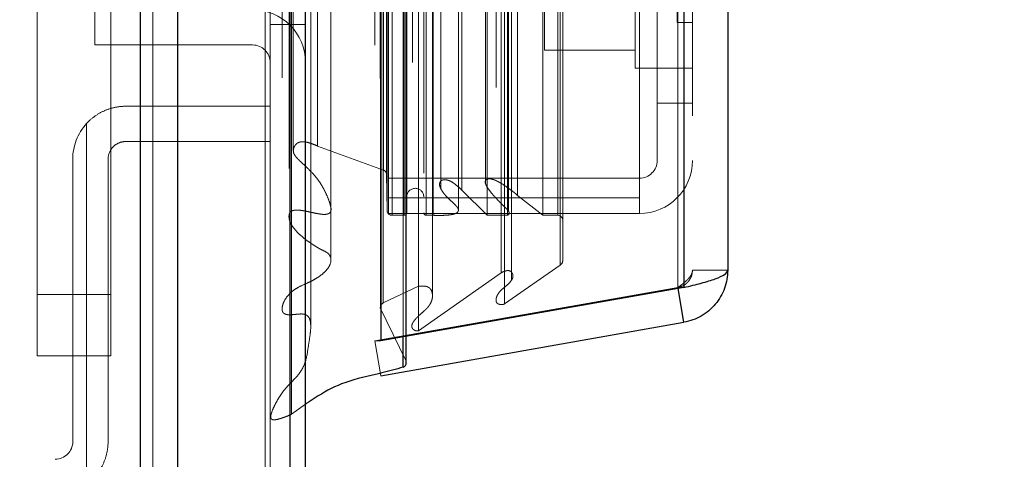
# Model space of a CAD drawing. Header units: inches. Extents: x 0.2 to 10.8, y 0.2 to 8.2.
# Tile 39 of 171: x 2.0273 to 2.1277, y 3.0449 to 3.0897. Entities that reach past the tile are written whole.
import ezdxf

# ---------------------------------------------------------------- set-up
doc = ezdxf.new("R2010")
doc.units = ezdxf.units.IN
doc.header["$MEASUREMENT"] = 0
doc.linetypes.add('HIDDEN', pattern=[0.07500000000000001, 0.05, -0.025])
doc.layers.add('DIMENSIONS', color=140, linetype='Continuous')
doc.layers.add('SLD-0', color=179, linetype='Continuous')
doc.styles.add('SLDTEXTSTYLE0', font='TXT', dxfattribs={"width": 0.7})
doc.dimstyles.new('SLDDIMSTYLE1', dxfattribs={"dimtxt": 0.0849609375, "dimasz": 0.13, "dimexe": 0, "dimexo": 0.0625, "dimgap": 0.021240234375, "dimtad": 0, "dimtih": 1, "dimtoh": 1, "dimlfac": 20, "dimrnd": 1e-09, "dimzin": 12, "dimdsep": 46, "dimtxsty": 'SLDTEXTSTYLE0', "dimsah": 1, "dimcen": 0.09, "dimadec": 0, "dimazin": 3, "dimtfac": 1, "dimtmove": 0, "dimatfit": 0, "dimfxl": 0, "dimfrac": 2, "dimtolj": 1, "dimtzin": 12, "dimarcsym": 0})
doc.dimstyles.new('SLDDIMSTYLE3', dxfattribs={"dimtxt": 0.18, "dimasz": 0.13, "dimexe": 0, "dimexo": 0.0625, "dimgap": 0, "dimtad": 0, "dimtih": 1, "dimtoh": 1, "dimdec": 0, "dimrnd": 1e-09, "dimzin": 0, "dimdsep": 46, "dimtxsty": 'Standard', "dimsah": 1, "dimcen": 0.09, "dimadec": 0, "dimazin": 0, "dimtfac": 0.13, "dimtdec": 0, "dimtofl": 0, "dimtmove": 0, "dimatfit": 3, "dimfxl": 0, "dimfrac": 2, "dimtolj": 1, "dimtzin": 0, "dimarcsym": 0})

# ---------------------------------------------------------------- blocks, each defined once
blk = doc.blocks.new('_D_14')
at = {"layer": 'DIMENSIONS'}
for p, q in [((2.248131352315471, 3.128820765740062), (2.248131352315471, 3.378820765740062)), ((2.02813862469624, 3.128820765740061), (2.373131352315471, 3.128820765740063)), ((2.090853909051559, 3.037720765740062), (2.373131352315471, 3.037720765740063)), ((2.248131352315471, 2.686286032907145), (2.248131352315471, 3.037720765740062)), ((2.365836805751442, 2.686286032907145), (2.248131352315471, 2.686286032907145)), ((2.519026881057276, 2.686286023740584), (2.490496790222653, 2.686286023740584)), ((2.490496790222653, 2.686286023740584), (2.490496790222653, 2.55125515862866)), ((2.771496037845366, 2.686286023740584), (2.800026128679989, 2.686286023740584)), ((2.800026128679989, 2.686286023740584), (2.800026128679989, 2.55125515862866)), ((2.490496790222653, 2.55125515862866), (2.519026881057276, 2.55125515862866)), ((2.800026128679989, 2.55125515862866), (2.771496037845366, 2.55125515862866))]:
    blk.add_line(p, q, dxfattribs=at)
for points in [[(2.248131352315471, 3.128820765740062), (2.268131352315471, 3.258820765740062), (2.228131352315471, 3.258820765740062)], [(2.248131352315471, 3.037720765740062), (2.228131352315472, 2.907720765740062), (2.268131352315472, 2.907720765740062)]]:
    blk.add_solid(points, dxfattribs=at)
at = {"layer": 'DIMENSIONS', "char_height": 0.08333333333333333, "attachment_point": 1, "style": 'SLDTEXTSTYLE0'}
for s, insert in [('1.82', (2.519026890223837, 2.812728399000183)), ('46.3', (2.519026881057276, 2.658677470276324))]:
    blk.add_mtext(s, dxfattribs=dict(at, insert=insert))
blk = doc.blocks.new('_D_15')
at = {"layer": 'DIMENSIONS'}
for p, q in [((1.96532612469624, 3.066008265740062), (1.965326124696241, 2.703492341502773)), ((2.05642612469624, 2.99132076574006), (2.056426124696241, 2.703492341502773)), ((1.333626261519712, 2.82849233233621), (1.305096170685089, 2.82849233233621)), ((1.305096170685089, 2.82849233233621), (1.305096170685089, 2.693461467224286)), ((1.586095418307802, 2.82849233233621), (1.614625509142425, 2.82849233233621)), ((1.614625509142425, 2.82849233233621), (1.614625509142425, 2.693461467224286)), ((1.965326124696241, 2.828492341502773), (1.701227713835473, 2.828492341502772)), ((2.056426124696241, 2.828492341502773), (2.306426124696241, 2.828492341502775)), ((1.305096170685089, 2.693461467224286), (1.333626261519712, 2.693461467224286)), ((1.614625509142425, 2.693461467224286), (1.586095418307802, 2.693461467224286))]:
    blk.add_line(p, q, dxfattribs=at)
for points in [[(1.965326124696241, 2.828492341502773), (1.835326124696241, 2.848492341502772), (1.835326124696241, 2.808492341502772)], [(2.056426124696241, 2.828492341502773), (2.18642612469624, 2.808492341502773), (2.18642612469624, 2.848492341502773)]]:
    blk.add_solid(points, dxfattribs=at)
at = {"layer": 'DIMENSIONS', "char_height": 0.08333333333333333, "attachment_point": 1, "style": 'SLDTEXTSTYLE0'}
for s, insert in [('1.82', (1.333626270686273, 2.95493470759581)), ('46.3', (1.333626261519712, 2.80088377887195))]:
    blk.add_mtext(s, dxfattribs=dict(at, insert=insert))

msp = doc.modelspace()

# ---------------------------------------------------------------- linework, layer by layer
at = {"layer": 'SLD-0', "linetype": 'Continuous', "lineweight": 25}
for p, q in [((2.039580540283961, 3.041320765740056), (2.039580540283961, 5.408818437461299)), ((2.043398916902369, 3.041320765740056), (2.043398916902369, 5.408110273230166)), ((2.05484450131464, 3.041320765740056), (2.054844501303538, 5.402726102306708)), ((2.056426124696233, 3.041320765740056), (2.056426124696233, 5.402570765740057)), ((2.064107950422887, 5.387156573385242), (2.064107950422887, 3.056991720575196)), ((2.095020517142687, 5.381705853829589), (2.095020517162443, 3.062442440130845)), ((2.099482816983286, 5.379938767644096), (2.099482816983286, 3.064209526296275)), ((2.095020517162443, 3.062442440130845), (2.064107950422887, 3.056991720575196)), ((2.095020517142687, 3.058891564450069), (2.094413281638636, 3.062335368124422)), ((2.064107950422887, 3.053440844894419), (2.095020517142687, 3.058891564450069)), ((2.066388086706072, 3.054311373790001), (2.066388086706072, 3.057393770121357)), ((2.066693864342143, 3.054772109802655), (2.066693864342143, 3.057447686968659)), ((2.064107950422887, 3.056991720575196), (2.06406628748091, 3.056991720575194))]:
    msp.add_line(p, q, dxfattribs=at)
at = {"layer": 'SLD-0', "linetype": 'HIDDEN', "lineweight": 18}
for p, q in [((2.039580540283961, 5.408818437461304), (2.039580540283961, 3.04132076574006)), ((2.039580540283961, 5.408818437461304), (2.039580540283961, 3.04132076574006)), ((2.039580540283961, 3.041320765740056), (2.039580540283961, 5.408818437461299)), ((2.040853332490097, 3.04132076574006), (2.040853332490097, 5.408110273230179)), ((2.040853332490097, 3.041320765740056), (2.040853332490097, 5.408110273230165)), ((2.043398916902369, 3.04132076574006), (2.043398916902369, 5.408110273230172)), ((2.052298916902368, 3.04132076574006), (2.052298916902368, 5.402726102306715)), ((2.052298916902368, 3.041320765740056), (2.052298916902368, 5.402726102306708)), ((2.052826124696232, 3.041320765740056), (2.052826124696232, 5.402570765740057)), ((2.05484450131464, 3.04132076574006), (2.05484450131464, 5.402726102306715)), ((2.054997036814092, 3.049509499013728), (2.054997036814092, 5.394638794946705)), ((2.066643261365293, 3.054991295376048), (2.066643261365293, 5.389156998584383)), ((2.066643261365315, 3.054991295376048), (2.066643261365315, 5.389156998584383)), ((2.063482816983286, 5.38715657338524), (2.063482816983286, 3.056991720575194)), ((2.066388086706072, 3.057393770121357), (2.066388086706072, 5.386754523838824)), ((2.066693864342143, 3.057447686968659), (2.066693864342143, 5.386700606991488)), ((2.056950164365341, 3.058483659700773), (2.056950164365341, 5.385666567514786)), ((2.067330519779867, 5.385368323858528), (2.067330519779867, 3.058784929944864)), ((2.067925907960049, 3.058032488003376), (2.067925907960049, 5.386115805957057)), ((2.054032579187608, 5.383835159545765), (2.054032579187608, 3.06030776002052)), ((2.064046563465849, 5.383740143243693), (2.064046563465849, 3.060408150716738)), ((2.064062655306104, 3.060282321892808), (2.064062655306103, 5.383865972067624)), ((2.064333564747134, 3.060860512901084), (2.064333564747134, 5.383287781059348)), ((2.064333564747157, 3.060860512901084), (2.064333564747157, 5.383287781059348)), ((2.076730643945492, 3.060770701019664), (2.076730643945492, 5.383377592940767)), ((2.069364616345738, 3.061577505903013), (2.069364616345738, 5.382574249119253)), ((2.075871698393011, 5.382823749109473), (2.075871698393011, 3.061327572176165)), ((2.067944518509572, 3.062560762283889), (2.067944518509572, 5.381587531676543)), ((2.094395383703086, 5.381705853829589), (2.094395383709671, 3.062442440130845)), ((2.094395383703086, 3.062442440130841), (2.094395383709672, 5.381705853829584)), ((2.095020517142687, 3.062442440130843), (2.095020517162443, 5.381705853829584)), ((2.077438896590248, 3.063195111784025), (2.077438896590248, 5.380935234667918)), ((2.076380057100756, 3.063952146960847), (2.076380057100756, 5.380196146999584)), ((2.082390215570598, 3.064733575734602), (2.082390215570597, 5.37941471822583)), ((2.095882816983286, 5.379938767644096), (2.095882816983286, 3.064209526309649)), ((2.059012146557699, 3.065247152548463), (2.059012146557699, 5.378899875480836)), ((2.082649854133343, 3.065172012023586), (2.082649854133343, 5.378976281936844)), ((2.054735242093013, 5.374575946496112), (2.054735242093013, 3.069573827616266)), ((2.065241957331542, 3.069802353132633), (2.065241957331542, 5.3743459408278)), ((2.065241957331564, 3.069802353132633), (2.065241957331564, 5.3743459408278)), ((2.066486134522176, 5.3743459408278), (2.066486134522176, 3.069802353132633)), ((2.066486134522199, 3.069802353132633), (2.066486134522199, 5.3743459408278)), ((2.068736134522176, 3.069802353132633), (2.068736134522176, 5.3743459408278)), ((2.068736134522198, 5.3743459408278), (2.068736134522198, 3.069802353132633)), ((2.069440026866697, 3.069802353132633), (2.069440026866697, 5.3743459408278)), ((2.07494239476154, 3.069802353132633), (2.07494239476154, 5.3743459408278)), ((2.077009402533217, 3.069802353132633), (2.077009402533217, 5.374345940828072)), ((2.080630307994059, 3.069802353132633), (2.08063030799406, 5.3743459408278)), ((2.082149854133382, 3.069802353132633), (2.082149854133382, 5.3743459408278)), ((2.082149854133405, 3.069802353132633), (2.082149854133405, 5.3743459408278)), ((2.064736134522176, 3.070302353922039), (2.064736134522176, 5.373845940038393)), ((2.064736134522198, 3.070302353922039), (2.064736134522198, 5.373845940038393)), ((2.066736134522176, 3.070052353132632), (2.066736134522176, 5.374095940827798)), ((2.068486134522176, 5.374095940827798), (2.068486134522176, 3.070052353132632)), ((2.072019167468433, 3.070352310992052), (2.072019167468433, 5.373804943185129)), ((2.077136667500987, 3.070199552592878), (2.077136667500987, 5.37394924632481)), ((2.06488281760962, 3.071599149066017), (2.06488281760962, 5.372549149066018)), ((2.07804536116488, 3.071821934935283), (2.07804536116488, 5.372326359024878)), ((2.070214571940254, 5.371598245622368), (2.070214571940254, 3.072533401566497)), ((2.07234762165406, 3.072379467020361), (2.07234762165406, 5.371768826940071)), ((2.072347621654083, 3.072379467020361), (2.072347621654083, 5.371768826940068)), ((2.064693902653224, 3.073950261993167), (2.064693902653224, 5.370198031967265)), ((2.064693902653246, 3.073950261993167), (2.064693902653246, 5.370198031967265)), ((2.074781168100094, 5.37110872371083), (2.074781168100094, 3.073040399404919)), ((2.064365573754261, 3.074414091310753), (2.064365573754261, 5.369734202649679)), ((2.064365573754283, 3.074414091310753), (2.064365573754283, 5.369734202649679)), ((2.055170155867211, 5.367747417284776), (2.055170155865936, 3.076420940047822)), ((2.055170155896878, 5.367726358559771), (2.055170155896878, 3.076401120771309)), ((2.057650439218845, 3.076868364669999), (2.057650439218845, 5.367279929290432)), ((2.09048281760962, 3.071599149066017), (2.09048281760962, 3.113599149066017)), ((2.092282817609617, 3.081240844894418), (2.092282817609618, 3.113599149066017)), ((2.080782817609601, 3.097290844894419), (2.080782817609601, 3.086640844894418)), ((2.0900328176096, 3.097290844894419), (2.0900328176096, 3.084790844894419)), ((2.094320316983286, 3.097290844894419), (2.094320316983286, 3.089478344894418)), ((2.029049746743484, 3.061726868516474), (2.029049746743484, 3.090684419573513)), ((2.034926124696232, 3.087170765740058), (2.034926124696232, 3.090770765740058)), ((2.036549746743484, 3.090684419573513), (2.036549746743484, 3.061726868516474)), ((2.094320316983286, 3.089478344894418), (2.095882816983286, 3.089478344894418)), ((2.052826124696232, 3.089270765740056), (2.056426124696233, 3.089270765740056)), ((2.051026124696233, 3.087170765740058), (2.034926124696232, 3.087170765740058)), ((2.0900328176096, 3.086640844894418), (2.080782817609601, 3.086640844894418)), ((2.0900328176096, 3.084790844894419), (2.0922828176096, 3.084790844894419)), ((2.092282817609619, 3.084790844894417), (2.095882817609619, 3.084790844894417)), ((2.038076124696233, 3.080920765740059), (2.052826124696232, 3.080920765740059)), ((2.092282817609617, 3.081240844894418), (2.095882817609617, 3.081240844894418)), ((2.092282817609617, 3.075390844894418), (2.092282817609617, 3.081240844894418)), ((2.034076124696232, 3.042371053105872), (2.034076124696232, 3.079148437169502)), ((2.034076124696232, 3.079148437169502), (2.034076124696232, 3.042371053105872)), ((2.034076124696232, 3.042371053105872), (2.034076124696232, 3.079148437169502)), ((2.034076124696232, 3.079148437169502), (2.034076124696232, 3.042371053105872)), ((2.034076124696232, 3.042371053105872), (2.034076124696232, 3.079148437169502)), ((2.034076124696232, 3.079148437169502), (2.034076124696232, 3.042371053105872)), ((2.052826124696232, 3.077320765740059), (2.038076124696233, 3.077320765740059)), ((2.057650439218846, 3.076868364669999), (2.064365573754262, 3.074414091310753)), ((2.032676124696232, 3.075520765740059), (2.032676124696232, 3.046720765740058)), ((2.036276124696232, 3.075520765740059), (2.036276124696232, 3.046720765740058)), ((2.064693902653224, 3.073950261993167), (2.064736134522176, 3.070302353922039)), ((2.064882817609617, 3.073590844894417), (2.090482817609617, 3.073590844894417)), ((2.070214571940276, 3.072533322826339), (2.070214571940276, 3.072527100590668)), ((2.072347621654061, 3.072379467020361), (2.07494239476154, 3.069802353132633)), ((2.06488281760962, 3.071599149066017), (2.09048281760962, 3.071599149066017)), ((2.064882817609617, 3.071599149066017), (2.064882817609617, 3.069990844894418)), ((2.078045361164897, 3.071821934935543), (2.08063030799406, 3.069802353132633)), ((2.090482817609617, 3.071599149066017), (2.090482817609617, 3.069990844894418)), ((2.072019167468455, 3.07034222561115), (2.072019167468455, 3.070352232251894)), ((2.064882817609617, 3.069990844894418), (2.090482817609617, 3.069990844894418)), ((2.065241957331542, 3.069802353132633), (2.066486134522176, 3.069802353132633)), ((2.068736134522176, 3.069802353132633), (2.069440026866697, 3.069802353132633)), ((2.07494239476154, 3.069802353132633), (2.077009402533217, 3.069802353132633)), ((2.080630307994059, 3.069802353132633), (2.082149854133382, 3.069802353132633)), ((2.082390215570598, 3.064733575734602), (2.076730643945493, 3.060770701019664)), ((2.076380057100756, 3.063952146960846), (2.067925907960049, 3.058032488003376)), ((2.095882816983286, 3.064209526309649), (2.099482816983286, 3.064209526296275)), ((2.094395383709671, 3.062442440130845), (2.063482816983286, 3.056991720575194)), ((2.063482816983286, 3.056986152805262), (2.094395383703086, 3.062436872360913)), ((2.067944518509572, 3.062560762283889), (2.064333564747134, 3.060860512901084)), ((2.077438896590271, 3.063188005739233), (2.077438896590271, 3.063195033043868)), ((2.095020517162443, 3.062442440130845), (2.094395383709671, 3.062442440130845)), ((2.094413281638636, 3.062335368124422), (2.094395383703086, 3.062436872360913)), ((2.029049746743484, 3.055476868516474), (2.029049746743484, 3.061726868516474)), ((2.036549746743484, 3.061726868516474), (2.029049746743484, 3.061726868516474)), ((2.036549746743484, 3.061726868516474), (2.029049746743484, 3.061726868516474)), ((2.036549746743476, 3.061726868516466), (2.029049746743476, 3.061726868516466)), ((2.036549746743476, 3.061726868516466), (2.029049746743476, 3.061726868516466)), ((2.036549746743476, 3.061726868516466), (2.029049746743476, 3.061726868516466)), ((2.036549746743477, 3.061726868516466), (2.029049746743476, 3.061726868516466)), ((2.036549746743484, 3.061726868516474), (2.036549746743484, 3.055476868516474)), ((2.075871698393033, 3.061327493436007), (2.075871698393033, 3.061325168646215)), ((2.064062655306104, 3.060282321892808), (2.066643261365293, 3.054991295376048)), ((2.06406628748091, 3.056991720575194), (2.063482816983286, 3.056991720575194)), ((2.064107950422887, 3.053440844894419), (2.063482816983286, 3.056986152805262)), ((2.036549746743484, 3.055476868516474), (2.029049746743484, 3.055476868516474)), ((2.056426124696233, 3.050527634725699), (2.054997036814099, 3.049509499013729))]:
    msp.add_line(p, q, dxfattribs=at)
at = {"layer": 'SLD-0', "linetype": 'HIDDEN', "lineweight": 18, "flags": 128}
for points in [[(2.052892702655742, 5.394673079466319), (2.052892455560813, 4.23133707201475), (2.052892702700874, 3.04946498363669)], [(2.052892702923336, 5.394672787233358), (2.052892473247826, 4.209894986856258), (2.05289270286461, 3.049473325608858)], [(2.054032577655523, 5.383848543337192), (2.054032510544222, 4.269483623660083), (2.054032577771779, 3.060300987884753)], [(2.054735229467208, 5.374574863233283), (2.054734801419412, 4.19770549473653), (2.054735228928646, 3.069574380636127)], [(2.059004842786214, 3.070591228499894), (2.059004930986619, 4.212786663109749), (2.059004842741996, 5.373551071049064)]]:
    msp.add_lwpolyline(points, dxfattribs=at)
at = {"layer": 'SLD-0', "linetype": 'HIDDEN', "lineweight": 18}
for centre, radius, start, end in [((2.051026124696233, 3.085370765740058), 0.005399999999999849, 0, 90), ((2.051026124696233, 3.085370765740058), 0.001799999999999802, 0, 90), ((2.038076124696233, 3.075520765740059), 0.005400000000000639, 137.7945535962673, 180), ((2.090482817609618, 3.075390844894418), 0.001800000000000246, 270.0000000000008, 0), ((2.090482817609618, 3.075390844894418), 0.005399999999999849, 270.0000000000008, 0), ((2.064193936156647, 3.073944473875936), 0.0005000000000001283, 0.663284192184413, 69.92345722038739), ((2.067611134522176, 3.071677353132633), 0.0008750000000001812, 0, 180), ((2.065241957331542, 3.070308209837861), 0.0005058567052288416, 180.6632841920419, 270.0000000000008), ((2.066486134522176, 3.070052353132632), 0.0002500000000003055, 270.0000000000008, 0), ((2.068736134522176, 3.070052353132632), 0.0002499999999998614, 180, 270.0000000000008), ((2.082149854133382, 3.069302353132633), 0.000500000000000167, 0, 90), ((2.082149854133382, 3.065172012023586), 0.0004999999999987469, 298.7326247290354, 0), ((2.064546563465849, 3.060408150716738), 0.0005000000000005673, 115.2138142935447, 194.5756249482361), ((2.066193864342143, 3.054772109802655), 0.000500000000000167, 0, 25.99999999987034), ((2.030876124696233, 3.046720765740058), 0.001799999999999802, 270.0000000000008, 0)]:
    msp.add_arc(centre, radius, start, end, dxfattribs=at)
at = {"layer": 'SLD-0', "linetype": 'Continuous', "lineweight": 25}
msp.add_arc((2.066193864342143, 3.054772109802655), 0.0005000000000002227, 292.8577603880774, 0, dxfattribs=at)
at = {"layer": 'SLD-0', "linetype": 'HIDDEN', "lineweight": 18}
for points, knots in [([(2.034076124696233, 3.079148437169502), (2.034332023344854, 3.07943060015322), (2.034612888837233, 3.079680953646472), (2.0352223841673, 3.080120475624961), (2.035555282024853, 3.08031097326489), (2.036241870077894, 3.080613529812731), (2.03659700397, 3.080727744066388), (2.037330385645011, 3.080882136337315), (2.037703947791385, 3.080920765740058), (2.038076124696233, 3.080920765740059)], [0, 0, 0, 0, 0.25, 0.25, 0.5, 0.5, 0.75, 0.75, 1, 1, 1, 1]), ([(2.038076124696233, 3.077320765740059), (2.037842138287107, 3.077320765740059), (2.037611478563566, 3.07727551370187), (2.037177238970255, 3.077097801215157), (2.03697731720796, 3.076965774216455), (2.036475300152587, 3.076468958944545), (2.036276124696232, 3.075999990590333), (2.036276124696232, 3.075520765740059)], [0, 0, 0, 0, 0.2500000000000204, 0.2500000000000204, 0.5000000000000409, 0.5000000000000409, 1, 1, 1, 1]), ([(2.054997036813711, 3.049509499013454), (2.054807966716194, 3.049430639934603), (2.054463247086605, 3.049286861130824), (2.053981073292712, 3.049115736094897), (2.053589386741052, 3.048995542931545), (2.053304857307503, 3.048948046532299), (2.053109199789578, 3.048949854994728), (2.052982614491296, 3.048981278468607), (2.052898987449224, 3.049067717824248), (2.052863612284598, 3.049179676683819), (2.052857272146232, 3.049314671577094), (2.052886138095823, 3.049469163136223), (2.052944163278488, 3.049642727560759), (2.053064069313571, 3.049990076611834), (2.053287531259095, 3.050476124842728), (2.05362058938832, 3.051074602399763), (2.053972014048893, 3.05163085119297), (2.054362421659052, 3.052139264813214), (2.054832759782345, 3.05263120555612), (2.055262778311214, 3.053060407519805), (2.055616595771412, 3.053464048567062), (2.05588309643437, 3.053812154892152), (2.056199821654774, 3.054322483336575), (2.056547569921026, 3.055236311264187), (2.056687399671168, 3.056410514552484), (2.056887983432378, 3.057561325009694), (2.05696877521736, 3.058378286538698), (2.056929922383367, 3.05890698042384), (2.056848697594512, 3.05923739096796), (2.056742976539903, 3.05943195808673), (2.056598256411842, 3.059574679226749), (2.056392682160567, 3.059687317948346), (2.056114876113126, 3.059747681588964), (2.055815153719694, 3.059735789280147), (2.055515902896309, 3.059711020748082), (2.05522415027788, 3.059681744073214), (2.054975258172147, 3.059661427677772), (2.054764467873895, 3.059653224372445), (2.054594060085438, 3.059661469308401), (2.054427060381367, 3.059696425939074), (2.054274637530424, 3.059759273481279), (2.054163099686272, 3.059842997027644), (2.054079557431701, 3.059955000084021), (2.054021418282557, 3.06016300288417), (2.054033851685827, 3.060461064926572), (2.054116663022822, 3.060769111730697), (2.054300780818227, 3.061183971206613), (2.054629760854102, 3.06166193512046), (2.055145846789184, 3.062136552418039), (2.055810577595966, 3.062552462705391), (2.05648810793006, 3.062829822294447), (2.057116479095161, 3.063136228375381), (2.057570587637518, 3.063397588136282), (2.058038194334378, 3.063717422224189), (2.058523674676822, 3.064138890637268), (2.058961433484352, 3.064736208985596), (2.059063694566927, 3.065333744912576), (2.058887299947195, 3.065729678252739), (2.058729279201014, 3.065913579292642), (2.058484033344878, 3.066087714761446), (2.058186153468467, 3.066224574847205), (2.057853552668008, 3.066388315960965), (2.057574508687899, 3.066552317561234), (2.057310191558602, 3.06672075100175), (2.056886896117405, 3.066998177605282), (2.056342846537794, 3.067388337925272), (2.055739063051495, 3.067906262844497), (2.055267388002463, 3.068409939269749), (2.054926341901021, 3.068904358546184), (2.054768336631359, 3.069306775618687), (2.054726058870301, 3.069619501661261), (2.054732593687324, 3.069823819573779), (2.054786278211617, 3.070008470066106), (2.054883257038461, 3.070155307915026), (2.055015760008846, 3.070245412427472), (2.055195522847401, 3.070310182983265), (2.055469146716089, 3.070350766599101), (2.055856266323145, 3.070325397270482), (2.056347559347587, 3.070248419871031), (2.056898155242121, 3.07012945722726), (2.057443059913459, 3.070007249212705), (2.057916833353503, 3.069924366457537), (2.058283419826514, 3.069884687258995), (2.058579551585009, 3.069905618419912), (2.058833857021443, 3.069978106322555), (2.058971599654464, 3.070135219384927), (2.059017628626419, 3.070293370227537), (2.059028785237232, 3.070461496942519), (2.058983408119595, 3.070741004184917), (2.058845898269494, 3.071211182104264), (2.058648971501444, 3.071707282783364), (2.058478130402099, 3.072084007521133), (2.058386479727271, 3.072271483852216), (2.058347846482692, 3.072348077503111), (2.058291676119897, 3.072456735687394), (2.058216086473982, 3.072597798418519), (2.058106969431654, 3.072789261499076), (2.057937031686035, 3.07306638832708), (2.057707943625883, 3.073400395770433), (2.057331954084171, 3.073880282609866), (2.056740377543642, 3.074522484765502), (2.05609207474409, 3.07510117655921), (2.055579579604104, 3.075588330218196), (2.055318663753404, 3.075904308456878), (2.05515214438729, 3.076258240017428), (2.055183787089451, 3.076637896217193), (2.055324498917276, 3.07690702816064), (2.055484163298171, 3.07708842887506), (2.055629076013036, 3.077192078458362), (2.055804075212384, 3.077264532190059), (2.055995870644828, 3.077306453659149), (2.056219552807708, 3.077313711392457), (2.056492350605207, 3.077276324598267), (2.056827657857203, 3.077180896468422), (2.05722509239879, 3.077043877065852), (2.05750124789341, 3.076929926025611), (2.057650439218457, 3.076868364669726)], [0, 0, 0, 0, 0.01165666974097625, 0.02125287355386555, 0.02862231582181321, 0.0342937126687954, 0.03667826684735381, 0.0389359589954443, 0.04124860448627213, 0.04400182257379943, 0.04734889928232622, 0.05124243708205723, 0.05575768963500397, 0.06095533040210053, 0.07796395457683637, 0.09408804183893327, 0.1092909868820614, 0.1236787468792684, 0.1375897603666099, 0.154145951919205, 0.1630300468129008, 0.1730050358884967, 0.1840282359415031, 0.2049043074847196, 0.2441483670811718, 0.2718464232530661, 0.2922284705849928, 0.3054103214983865, 0.3118684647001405, 0.3169857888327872, 0.3208593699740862, 0.3253000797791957, 0.3302921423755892, 0.3359253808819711, 0.3411236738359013, 0.3463049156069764, 0.3515412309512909, 0.3545089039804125, 0.3575107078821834, 0.3605940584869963, 0.3637340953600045, 0.3668315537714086, 0.3687142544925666, 0.3738406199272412, 0.3821128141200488, 0.3908726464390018, 0.3973244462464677, 0.4147996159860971, 0.4304223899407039, 0.442239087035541, 0.461082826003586, 0.4724065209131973, 0.4827336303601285, 0.492148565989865, 0.5069026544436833, 0.5237079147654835, 0.5425103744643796, 0.5494520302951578, 0.5547227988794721, 0.5585257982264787, 0.5672551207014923, 0.5738569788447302, 0.5802435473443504, 0.5864999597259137, 0.592684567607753, 0.6109020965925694, 0.6276534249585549, 0.6431108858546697, 0.6561456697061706, 0.668836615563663, 0.6742655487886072, 0.679677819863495, 0.6842494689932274, 0.6881202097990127, 0.6913773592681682, 0.6940552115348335, 0.6989263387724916, 0.7057892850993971, 0.7146449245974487, 0.7255682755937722, 0.7363265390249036, 0.7449424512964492, 0.7514542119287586, 0.75593944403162, 0.7605994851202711, 0.7655452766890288, 0.76900473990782, 0.772486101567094, 0.7783708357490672, 0.7901239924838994, 0.8084480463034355, 0.8171131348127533, 0.8197662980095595, 0.8226531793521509, 0.8241304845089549, 0.828325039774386, 0.8340467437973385, 0.8396171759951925, 0.8510374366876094, 0.8619459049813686, 0.8808680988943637, 0.9083200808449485, 0.9175148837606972, 0.9267023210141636, 0.9356309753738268, 0.9445619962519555, 0.9540568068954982, 0.9577298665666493, 0.9612540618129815, 0.9647837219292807, 0.9682967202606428, 0.9717661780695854, 0.9765714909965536, 0.9829959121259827, 0.9908136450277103, 0.9999999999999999, 0.9999999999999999, 0.9999999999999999, 0.9999999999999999]), ([(2.069440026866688, 3.069802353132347), (2.069619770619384, 3.069797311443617), (2.069957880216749, 3.069787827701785), (2.070433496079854, 3.069793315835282), (2.070845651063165, 3.069812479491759), (2.071195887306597, 3.069848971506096), (2.07149023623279, 3.069904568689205), (2.071736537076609, 3.069983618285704), (2.071928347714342, 3.07010416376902), (2.072037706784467, 3.070286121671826), (2.072006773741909, 3.070438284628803), (2.071930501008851, 3.070573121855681), (2.071825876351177, 3.070718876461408), (2.071653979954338, 3.070904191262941), (2.071375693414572, 3.07116224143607), (2.071035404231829, 3.071472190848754), (2.07069642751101, 3.071825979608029), (2.070423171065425, 3.072161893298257), (2.070228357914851, 3.072481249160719), (2.070094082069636, 3.072777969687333), (2.070085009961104, 3.07303211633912), (2.070152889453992, 3.073223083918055), (2.0702597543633, 3.073352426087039), (2.070416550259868, 3.073421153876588), (2.070597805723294, 3.073436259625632), (2.070806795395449, 3.073415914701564), (2.071046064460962, 3.073354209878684), (2.071321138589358, 3.07322351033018), (2.071622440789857, 3.073011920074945), (2.071982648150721, 3.072732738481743), (2.072218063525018, 3.072504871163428), (2.072347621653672, 3.07237946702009)], [0, 0, 0, 0, 0.05160017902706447, 0.09706326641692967, 0.1364041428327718, 0.1700382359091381, 0.1985190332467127, 0.2234229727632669, 0.2470195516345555, 0.2713163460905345, 0.2966105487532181, 0.3102882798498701, 0.3318031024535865, 0.3615707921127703, 0.399926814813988, 0.463254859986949, 0.521107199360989, 0.5733358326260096, 0.6200679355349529, 0.6617528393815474, 0.6994333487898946, 0.7213754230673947, 0.7400102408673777, 0.7567370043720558, 0.7731511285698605, 0.7917149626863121, 0.8167908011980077, 0.846206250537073, 0.885817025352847, 0.9371607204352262, 1, 1, 1, 1]), ([(2.077009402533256, 3.069802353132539), (2.07702819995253, 3.06981111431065), (2.077074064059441, 3.069832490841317), (2.077138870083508, 3.069880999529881), (2.077200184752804, 3.069958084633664), (2.077206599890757, 3.070071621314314), (2.077135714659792, 3.070218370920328), (2.07700873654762, 3.070379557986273), (2.076809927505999, 3.0705675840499), (2.076515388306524, 3.070861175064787), (2.076076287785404, 3.071305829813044), (2.075565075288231, 3.071858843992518), (2.075134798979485, 3.072382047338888), (2.074889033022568, 3.072760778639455), (2.074775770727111, 3.073026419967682), (2.074724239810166, 3.073225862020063), (2.074786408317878, 3.073380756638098), (2.074883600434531, 3.073460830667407), (2.0749653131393, 3.073496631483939), (2.075065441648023, 3.073515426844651), (2.075177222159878, 3.073519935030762), (2.075294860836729, 3.073512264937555), (2.075402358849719, 3.073494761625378), (2.075483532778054, 3.073475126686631), (2.075532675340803, 3.073461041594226), (2.075557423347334, 3.073453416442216), (2.075570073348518, 3.073449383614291), (2.075576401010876, 3.073447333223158), (2.075579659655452, 3.073446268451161), (2.075581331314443, 3.073445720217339), (2.075582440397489, 3.073445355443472), (2.075582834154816, 3.073445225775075), (2.075583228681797, 3.073445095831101), (2.075584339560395, 3.073444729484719), (2.075586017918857, 3.073444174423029), (2.075589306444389, 3.073443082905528), (2.075595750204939, 3.073440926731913), (2.075608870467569, 3.073436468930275), (2.075635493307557, 3.073427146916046), (2.075690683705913, 3.073406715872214), (2.075805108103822, 3.073359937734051), (2.076004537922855, 3.073267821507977), (2.0763838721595, 3.073062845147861), (2.076841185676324, 3.072764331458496), (2.077324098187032, 3.072411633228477), (2.07772330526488, 3.072113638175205), (2.077944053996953, 3.071913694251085), (2.078045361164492, 3.071821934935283)], [0, 0, 0, 0, 0.006813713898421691, 0.01662488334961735, 0.02880129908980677, 0.04324493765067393, 0.06153773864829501, 0.09267946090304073, 0.1227809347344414, 0.1582908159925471, 0.2446744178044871, 0.3518189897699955, 0.4366866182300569, 0.4992915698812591, 0.5269003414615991, 0.5542236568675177, 0.5823332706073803, 0.5910099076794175, 0.600082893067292, 0.6102172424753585, 0.6215477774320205, 0.6332544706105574, 0.6454001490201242, 0.654356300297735, 0.658877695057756, 0.6612120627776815, 0.6623977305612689, 0.6629951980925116, 0.6632950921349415, 0.6634453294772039, 0.6635731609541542, 0.6635993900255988, 0.6636256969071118, 0.6637536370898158, 0.6639044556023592, 0.6642066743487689, 0.6648134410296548, 0.666036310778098, 0.6685195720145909, 0.6736378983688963, 0.6845002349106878, 0.7076844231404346, 0.7445879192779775, 0.8266851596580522, 0.8931142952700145, 0.9509474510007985, 1, 1, 1, 1]), ([(2.076730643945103, 3.060770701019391), (2.076708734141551, 3.060759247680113), (2.076664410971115, 3.060736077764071), (2.076586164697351, 3.060712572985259), (2.076501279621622, 3.060697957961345), (2.076410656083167, 3.060693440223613), (2.076316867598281, 3.060699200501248), (2.076222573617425, 3.060715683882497), (2.07613103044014, 3.060743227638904), (2.076046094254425, 3.060782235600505), (2.07597196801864, 3.060833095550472), (2.075914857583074, 3.060896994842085), (2.075877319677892, 3.060971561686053), (2.075841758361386, 3.061111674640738), (2.075854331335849, 3.061304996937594), (2.07592255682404, 3.061522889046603), (2.076007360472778, 3.061697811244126), (2.076143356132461, 3.061915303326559), (2.076430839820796, 3.062241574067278), (2.076890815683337, 3.062602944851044), (2.077324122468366, 3.063005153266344), (2.077563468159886, 3.063377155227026), (2.077592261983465, 3.063688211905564), (2.077506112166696, 3.063900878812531), (2.077399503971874, 3.064034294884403), (2.077296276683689, 3.064114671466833), (2.077168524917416, 3.064166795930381), (2.077003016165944, 3.064167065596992), (2.076853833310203, 3.064137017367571), (2.076709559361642, 3.06409248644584), (2.07655755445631, 3.064031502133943), (2.076444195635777, 3.063980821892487), (2.076380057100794, 3.063952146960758)], [0, 0, 0, 0, 0.01153720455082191, 0.02333957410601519, 0.03560994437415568, 0.04844240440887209, 0.06182712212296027, 0.07566953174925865, 0.08982058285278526, 0.1041220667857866, 0.1184783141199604, 0.1329864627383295, 0.1481405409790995, 0.1643801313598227, 0.2175714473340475, 0.2625792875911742, 0.3000381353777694, 0.3297442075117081, 0.4058197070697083, 0.5264316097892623, 0.6254162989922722, 0.7109229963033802, 0.766341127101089, 0.8095449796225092, 0.8405943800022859, 0.8568629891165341, 0.8776390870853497, 0.9001335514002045, 0.925634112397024, 0.9430421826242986, 0.9677732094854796, 1, 1, 1, 1]), ([(2.095882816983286, 3.064209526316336), (2.095881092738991, 3.064167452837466), (2.095877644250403, 3.064083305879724), (2.095849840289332, 3.063957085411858), (2.095805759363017, 3.063830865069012), (2.095744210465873, 3.063704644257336), (2.095666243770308, 3.063578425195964), (2.095572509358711, 3.063452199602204), (2.095436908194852, 3.063294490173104), (2.095245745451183, 3.063105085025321), (2.094987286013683, 3.062884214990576), (2.094702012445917, 3.062663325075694), (2.09449759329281, 3.062516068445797), (2.094395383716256, 3.062442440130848)], [0, 0, 0, 0, 0.07144899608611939, 0.1428979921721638, 0.2143469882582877, 0.2857959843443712, 0.357244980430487, 0.4286939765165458, 0.5001429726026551, 0.6251072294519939, 0.7500714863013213, 0.8750357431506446, 0.9999999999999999, 0.9999999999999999, 0.9999999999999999, 0.9999999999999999]), ([(2.094395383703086, 3.062436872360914), (2.094454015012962, 3.062448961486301), (2.094571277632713, 3.062473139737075), (2.094741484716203, 3.062531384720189), (2.094905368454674, 3.062605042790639), (2.095061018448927, 3.062694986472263), (2.095206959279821, 3.062799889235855), (2.09534173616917, 3.062918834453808), (2.095494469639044, 3.063083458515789), (2.095649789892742, 3.063304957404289), (2.095782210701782, 3.063590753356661), (2.095866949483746, 3.063895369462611), (2.095877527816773, 3.064104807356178), (2.095882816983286, 3.064209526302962)], [0, 0, 0, 0, 0.07144899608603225, 0.1428979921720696, 0.2143469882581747, 0.2857959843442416, 0.3572449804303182, 0.4286939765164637, 0.5001429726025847, 0.6251072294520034, 0.7500714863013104, 0.8750357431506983, 1, 1, 1, 1]), ([(2.067925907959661, 3.058032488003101), (2.067904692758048, 3.058027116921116), (2.067860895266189, 3.058016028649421), (2.067787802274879, 3.05801306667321), (2.067710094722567, 3.058021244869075), (2.067629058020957, 3.058042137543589), (2.067547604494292, 3.058075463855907), (2.067469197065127, 3.058120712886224), (2.067398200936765, 3.05817687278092), (2.067338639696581, 3.058243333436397), (2.067263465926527, 3.058366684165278), (2.067240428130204, 3.058546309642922), (2.06730462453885, 3.05873105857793), (2.067367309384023, 3.058848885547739), (2.067440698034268, 3.05896903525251), (2.067545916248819, 3.059114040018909), (2.067701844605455, 3.059295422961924), (2.06787875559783, 3.059478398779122), (2.068141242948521, 3.059726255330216), (2.068443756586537, 3.059981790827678), (2.068704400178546, 3.06021968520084), (2.068910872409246, 3.060437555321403), (2.06909857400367, 3.060683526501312), (2.069275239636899, 3.061026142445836), (2.069372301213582, 3.061398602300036), (2.069369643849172, 3.061766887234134), (2.069292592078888, 3.062098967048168), (2.069151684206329, 3.062328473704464), (2.068990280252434, 3.062455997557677), (2.068831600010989, 3.062523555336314), (2.068677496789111, 3.062562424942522), (2.068506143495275, 3.062585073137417), (2.068323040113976, 3.062591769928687), (2.068133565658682, 3.062584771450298), (2.068007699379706, 3.062568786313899), (2.067944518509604, 3.062560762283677)], [0, 0, 0, 0, 0.007960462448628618, 0.01643388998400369, 0.02568625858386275, 0.03586289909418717, 0.04696758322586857, 0.05886440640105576, 0.07132524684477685, 0.08434822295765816, 0.09811641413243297, 0.1396729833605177, 0.1713393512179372, 0.1929191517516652, 0.203770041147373, 0.2380312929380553, 0.2737048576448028, 0.3108655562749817, 0.3494745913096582, 0.4292007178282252, 0.4795781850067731, 0.5010973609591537, 0.5594705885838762, 0.6198861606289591, 0.6826849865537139, 0.7498827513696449, 0.8063629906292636, 0.8476239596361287, 0.8746901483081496, 0.8927151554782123, 0.9120125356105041, 0.9326833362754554, 0.9545444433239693, 0.9771827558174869, 1, 1, 1, 1]), ([(2.036276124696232, 3.046720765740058), (2.036276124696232, 3.046295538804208), (2.036226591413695, 3.045878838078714), (2.036032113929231, 3.045061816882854), (2.035884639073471, 3.044659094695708), (2.035506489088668, 3.043910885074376), (2.035273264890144, 3.043557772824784), (2.034726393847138, 3.042910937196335), (2.034418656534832, 3.042623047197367), (2.034076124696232, 3.042371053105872)], [0, 0, 0, 0, 0.25, 0.25, 0.5, 0.5, 0.75, 0.75, 1, 1, 1, 1])]:
    msp.add_open_spline(points, degree=3, knots=knots, dxfattribs=at)
at = {"layer": 'SLD-0', "linetype": 'Continuous', "lineweight": 25}
for points, knots in [([(2.095020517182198, 3.062442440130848), (2.095639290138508, 3.062589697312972), (2.096238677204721, 3.062736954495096), (2.097326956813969, 3.063031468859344), (2.097815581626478, 3.063178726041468), (2.098623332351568, 3.063473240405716), (2.09894225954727, 3.06362049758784), (2.09937205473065, 3.063915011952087), (2.099482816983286, 3.064062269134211), (2.099482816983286, 3.064209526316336)], [0, 0, 0, 0, 0.25, 0.25, 0.5, 0.5, 0.75, 0.75, 1, 1, 1, 1]), ([(2.099482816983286, 3.064209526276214), (2.099482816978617, 3.06358120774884), (2.099372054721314, 3.062953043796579), (2.098942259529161, 3.061772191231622), (2.098623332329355, 3.061219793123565), (2.097815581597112, 3.060257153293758), (2.097326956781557, 3.059847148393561), (2.096238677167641, 3.059218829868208), (2.095639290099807, 3.059000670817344), (2.095020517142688, 3.05889156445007)], [0, 0, 0, 0, 0.25, 0.25, 0.5, 0.5, 0.75, 0.75, 1, 1, 1, 1]), ([(2.066388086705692, 3.054311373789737), (2.065658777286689, 3.054108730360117), (2.064718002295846, 3.053847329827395), (2.062596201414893, 3.053341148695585), (2.060097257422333, 3.052790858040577), (2.057936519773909, 3.05154137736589), (2.056791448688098, 3.05078898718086), (2.056473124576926, 3.050561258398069), (2.056426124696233, 3.050527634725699)], [0, 0, 0, 0, 0.2048192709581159, 0.2642072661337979, 0.5877581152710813, 0.8815774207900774, 0.9825151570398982, 1, 1, 1, 1])]:
    msp.add_open_spline(points, degree=3, knots=knots, dxfattribs=at)

# ---------------------------------------------------------------- dimensions: what is measured, and where the dimension line sits
at = {"layer": 'DIMENSIONS'}
for base, p1, p2, angle, picture, middle in [((2.248131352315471, 3.037720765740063), (1.97813862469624, 3.128820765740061), (2.040853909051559, 3.037720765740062), 90.0000000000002, '_D_14', (2.248131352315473, 2.686286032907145)), ((2.056426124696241, 2.828492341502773), (1.96532612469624, 3.116008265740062), (2.05642612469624, 3.04132076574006), 2.793022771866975e-13, '_D_15', (1.459860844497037, 2.828492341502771))]:
    dim = msp.add_linear_dim(base=base, p1=p1, p2=p2, angle=angle, dimstyle='SLDDIMSTYLE1', dxfattribs=at)
    dim.commit()
    dim.dimension.update_dxf_attribs({"geometry": picture, "text_midpoint": middle, "dimtype": 160})

# ---------------------------------------------------------------- leaders
msp.add_leader([(1.969544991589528, 3.122245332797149), (2.061817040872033, 2.389185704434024), (2.008943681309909, 2.389185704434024)], dimstyle='SLDDIMSTYLE3', dxfattribs=at)

doc.saveas('drawing.dxf')
